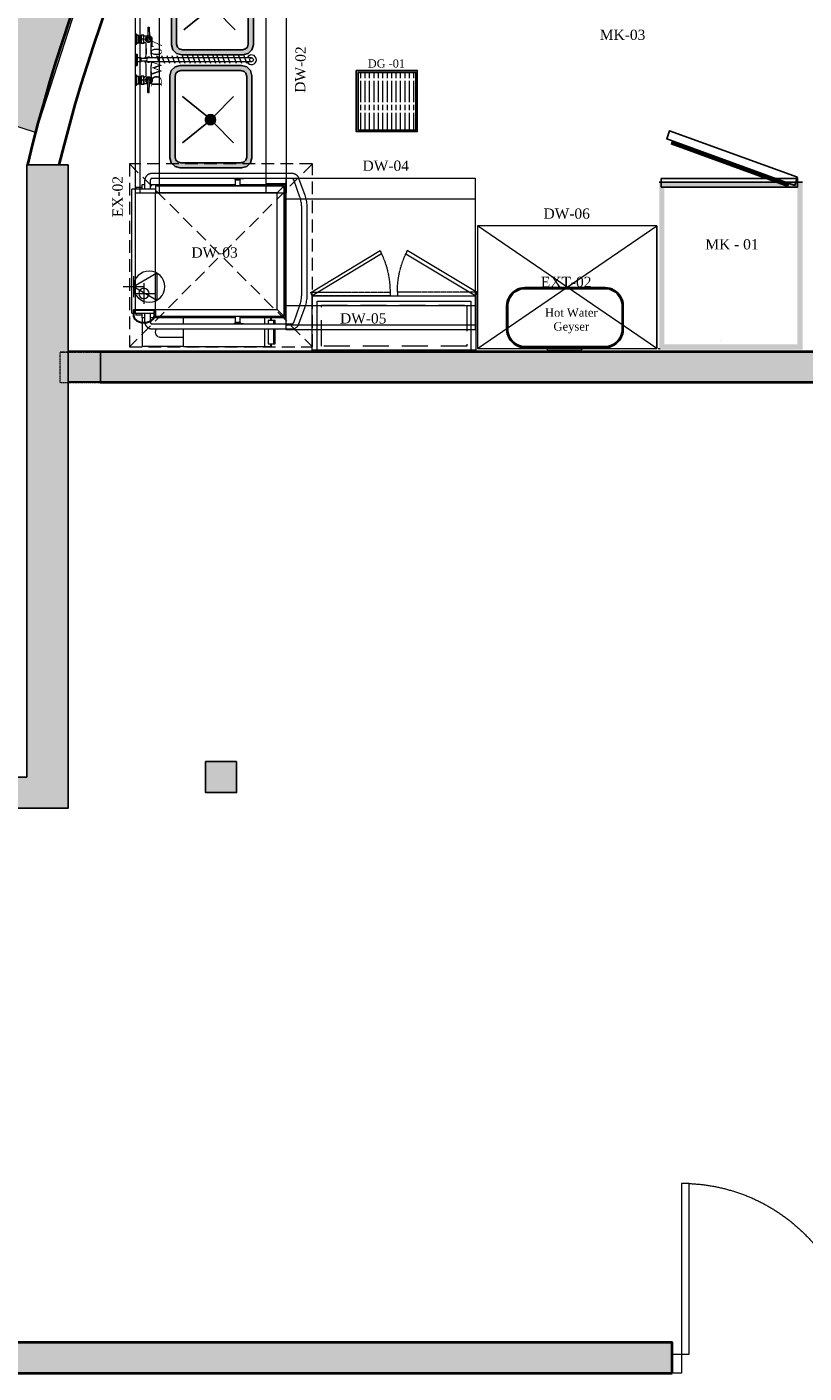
# Model space of a CAD drawing. Header units: millimetres. Extents: x 31882 to 271790, y -35693 to 24917.
# Tile 139 of 256: x 71210 to 75029, y 9179 to 15788. Entities that reach past the tile are written whole.
import ezdxf

# ---------------------------------------------------------------- set-up
doc = ezdxf.new("R2010")
doc.units = ezdxf.units.MM
doc.header["$MEASUREMENT"] = 0
for name, pattern in [('( Dashed )', [0.75, 0.5, -0.25]), ('DASHED', [19.05, 12.7, -6.35]), ('HIDDEN', [0.375, 0.25, -0.125])]:
    doc.linetypes.add(name, pattern=pattern)
for name, color, linetype, lineweight in [('00 Structural', 2, 'Continuous', 25), ('A - TEXT', 7, 'Continuous', 13), ('A-DOOR', 1, 'Continuous', 13), ('A-WALL', 7, 'Continuous', 30), ('CKD Dimensions', 3, 'Continuous', 0), ('CKD Equipments', 252, 'Continuous', 0), ('EQUIPMENT', 130, 'Continuous', 13), ('existing l2 - xref$0$A-GENM', 251, 'Continuous', 5), ('Furniture', 14, 'Continuous', 9), ('L1', 171, 'Continuous', 13), ('L10', 7, 'Continuous', 0), ('L8', 1, '( Dashed )', 15), ('WALL', 7, 'Continuous', 40)]:
    doc.layers.add(name, color=color, linetype=linetype, lineweight=lineweight)
for name, color, linetype in [('Drain Grating', 4, 'Continuous'), ('Edges', 7, 'Continuous'), ('EQUI.', 4, 'Continuous'), ('FAINTEQUIP', 253, 'Continuous'), ('kitchen equip1', 8, 'Continuous'), ('xKAM-B3-01-Kitchen$0$A-FURN', 8, 'Continuous')]:
    doc.layers.add(name, color=color, linetype=linetype)
doc.styles.add('CKD_Dimension Text', font='BOOKOS.TTF', dxfattribs={"height": 50})
doc.styles.add('SIMPLEX', font='SIMPLEX.shx', dxfattribs={"width": 0.7})

# ---------------------------------------------------------------- blocks, each defined once
blk = doc.blocks.new('steel cols')
at = {"layer": '00 Structural', "ltscale": 0.25}
h = blk.add_hatch(color=10, dxfattribs=at)
h.dxf.hatch_style = 1
h.paths.add_polyline_path([(1723381.98, -77443.61), (1723381.98, -77449.61), (1723387.98, -77449.61), (1723387.98, -77443.61)])
blk.add_lwpolyline([(1723381.98, -77443.61), (1723387.98, -77443.61), (1723387.98, -77449.61), (1723381.98, -77449.61)], close=True, dxfattribs=at)
blk = doc.blocks.new('Regular-door')
at = {"layer": 'A-DOOR'}
for p, q in [((-0.04, 0.8993), (0, 0.8993)), ((-0.04, 0), (-0.04, 0.8993)), ((0, 0.8993), (0, -0.1)), ((-0.92, 0), (-0.97, 0)), ((-0.97, 0), (-0.97, -0.1)), ((-0.92, -0.1), (-0.92, 0)), ((0.05, 0), (-0.04, 0)), ((0.05, -0.1), (0.05, 0)), ((-0.97, -0.1), (-0.92, -0.1)), ((0, -0.1), (0.05, -0.1))]:
    blk.add_line(p, q, dxfattribs=at)
at = {"layer": 'A-DOOR', "linetype": 'HIDDEN', "ltscale": 5}
blk.add_arc((-0.0029, -0.0173), 0.9173, 92.31795, 178.92205, dxfattribs=at)
blk = doc.blocks.new('G$CF1B070CD')
at = {"layer": 'CKD Equipments', "ltscale": 0.25}
for p, q in [((3.28, 33.68), (3.1, 33.68)), ((3.1, 33.62), (3.1, 33.68)), ((26.72, 33.68), (3.28, 33.68)), ((21.82, 35.34), (21.82, 31.34)), ((26.9, 33.68), (26.72, 33.68)), ((26.9, 33.68), (26.9, 33.62)), ((0.93, 31.06), (0.88, 31.04)), ((0.99, 31.08), (0.93, 31.06)), ((1.04, 31.1), (0.99, 31.08)), ((1.1, 31.12), (1.04, 31.1)), ((1.16, 31.13), (1.1, 31.12)), ((1.21, 31.14), (1.16, 31.13)), ((1.27, 31.15), (1.21, 31.14)), ((1.33, 31.16), (1.27, 31.15)), ((1.38, 31.16), (1.33, 31.16)), ((1.44, 31.17), (1.38, 31.16)), ((1.5, 31.17), (1.44, 31.17)), ((3.1, 31.17), (1.5, 31.17)), ((3.1, 31.68), (2.16, 31.68)), ((2.16, 31.68), (2.16, 31.17)), ((2.71, 32.93), (3.1, 32.93)), ((2.71, 32.93), (2.71, 31.68)), ((3.1, 33.1), (3.1, 33.62)), ((3.1, 33.03), (3.1, 33.1)), ((3.1, 33.03), (3.28, 33.03)), ((3.1, 29.15), (3.1, 33.03)), ((3.28, 33.03), (26.72, 33.03)), ((21.82, 33.34), (19.18, 28.9)), ((19.82, 33.34), (23.82, 33.34)), ((21.14, 31.35), (25.14, 31.35)), ((21.82, 33.34), (24.45, 28.9)), ((23.14, 33.35), (23.14, 29.35)), ((26.72, 33.03), (26.9, 33.03)), ((26.9, 33.62), (26.9, 33.1)), ((26.9, 33.1), (26.9, 33.03)), ((26.9, 33.03), (26.9, 29.15)), ((26.9, 32.93), (27.29, 32.93)), ((27.84, 31.68), (26.9, 31.68)), ((28.5, 31.17), (26.9, 31.17)), ((27.29, 31.68), (27.29, 32.93)), ((27.84, 31.17), (27.84, 31.68)), ((27.84, 31.68), (33.29, 31.68)), ((28.52, 31.17), (28.5, 31.17)), ((28.57, 31.17), (28.52, 31.17)), ((28.63, 31.16), (28.57, 31.17)), ((28.69, 31.16), (28.63, 31.16)), ((28.75, 31.15), (28.69, 31.16)), ((28.8, 31.14), (28.75, 31.15)), ((28.86, 31.13), (28.8, 31.14)), ((28.92, 31.11), (28.86, 31.13)), ((28.97, 31.1), (28.92, 31.11)), ((29.03, 31.08), (28.97, 31.1)), ((29.08, 31.06), (29.03, 31.08)), ((29.13, 31.04), (29.08, 31.06)), ((33.29, 31.68), (33.32, 31.68)), ((33.32, 23.72), (33.32, 31.68)), ((0.01, 29.9), (0, 29.85)), ((0, 29.85), (0, 29.79)), ((0, 29.79), (0, 29.77)), ((0, 29.77), (0, 2.89)), ((0.02, 30.02), (0.01, 29.96)), ((0.01, 29.96), (0.01, 29.9)), ((0.04, 30.08), (0.02, 30.02)), ((0.05, 30.13), (0.04, 30.08)), ((0.07, 30.19), (0.05, 30.13)), ((0.09, 30.24), (0.07, 30.19)), ((0.11, 30.3), (0.09, 30.24)), ((0.13, 30.35), (0.11, 30.3)), ((0.16, 30.4), (0.13, 30.35)), ((0.19, 30.45), (0.16, 30.4)), ((0.22, 30.5), (0.19, 30.45)), ((0.25, 30.55), (0.22, 30.5)), ((0.29, 30.59), (0.25, 30.55)), ((0.32, 30.64), (0.29, 30.59)), ((0.36, 30.68), (0.32, 30.64)), ((0.4, 30.72), (0.36, 30.68)), ((0.44, 30.76), (0.4, 30.72)), ((0.49, 30.8), (0.44, 30.76)), ((0.53, 30.84), (0.49, 30.8)), ((0.58, 30.87), (0.53, 30.84)), ((0.63, 30.91), (0.58, 30.87)), ((0.67, 30.94), (0.63, 30.91)), ((0.72, 30.97), (0.67, 30.94)), ((0.78, 30.99), (0.72, 30.97)), ((0.83, 31.02), (0.78, 30.99)), ((0.88, 31.04), (0.83, 31.02)), ((1, 29.83), (1.01, 29.84)), ((1, 29.81), (1, 29.83)), ((1, 29.8), (1, 29.81)), ((1, 29.79), (1, 29.8)), ((1, 29.77), (1, 29.79)), ((1, 2.89), (1, 29.77)), ((1.01, 29.87), (1.02, 29.88)), ((1.01, 29.85), (1.01, 29.87)), ((1.01, 29.84), (1.01, 29.85)), ((1.02, 29.89), (1.03, 29.91)), ((1.02, 29.88), (1.02, 29.89)), ((1.03, 29.91), (1.04, 29.92)), ((1.04, 29.92), (1.05, 29.93)), ((1.05, 29.95), (1.06, 29.96)), ((1.05, 29.93), (1.05, 29.95)), ((1.06, 29.96), (1.07, 29.97)), ((1.07, 29.97), (1.08, 29.99)), ((1.08, 29.99), (1.09, 30)), ((1.09, 30), (1.11, 30.01)), ((1.11, 30.01), (1.12, 30.02)), ((1.12, 30.02), (1.13, 30.04)), ((1.13, 30.04), (1.15, 30.05)), ((1.15, 30.05), (1.16, 30.06)), ((1.16, 30.06), (1.18, 30.07)), ((1.18, 30.07), (1.19, 30.08)), ((1.19, 30.08), (1.21, 30.09)), ((1.21, 30.09), (1.23, 30.1)), ((1.23, 30.1), (1.24, 30.11)), ((1.24, 30.11), (1.26, 30.12)), ((1.26, 30.12), (1.28, 30.13)), ((1.28, 30.13), (1.3, 30.13)), ((1.3, 30.13), (1.32, 30.14)), ((1.32, 30.14), (1.34, 30.15)), ((1.34, 30.15), (1.36, 30.15)), ((1.36, 30.15), (1.38, 30.16)), ((1.38, 30.16), (1.41, 30.16)), ((1.41, 30.16), (1.43, 30.16)), ((1.43, 30.16), (1.45, 30.16)), ((1.45, 30.16), (1.47, 30.17)), ((1.47, 30.17), (1.49, 30.17)), ((1.49, 30.17), (1.5, 30.17)), ((1.5, 30.17), (3.1, 30.17)), ((2.16, 30.17), (2.16, 13.83)), ((2.41, 29.12), (2.41, 4.36)), ((2.41, 29.12), (3.76, 29.12)), ((2.41, 4.36), (2.41, 29.12)), ((3.1, 29.12), (3.1, 29.15)), ((3.76, 5.71), (3.76, 29.12)), ((26.24, 29.12), (3.76, 29.12)), ((19.18, 28.9), (24.45, 28.9)), ((26.24, 29.12), (27.59, 29.12)), ((26.24, 29.12), (26.24, 5.71)), ((26.9, 30.17), (28.5, 30.17)), ((26.9, 29.15), (26.9, 29.12)), ((27.59, 4.36), (27.59, 29.12)), ((27.59, 4.36), (27.59, 29.12)), ((27.84, 13.83), (27.84, 30.17)), ((28.5, 30.17), (28.52, 30.17)), ((28.52, 30.17), (28.54, 30.17)), ((28.54, 30.17), (28.57, 30.16)), ((28.57, 30.16), (28.59, 30.16)), ((28.59, 30.16), (28.61, 30.16)), ((28.61, 30.16), (28.63, 30.15)), ((28.63, 30.15), (28.65, 30.15)), ((28.65, 30.15), (28.67, 30.14)), ((28.67, 30.14), (28.69, 30.14)), ((28.69, 30.14), (28.71, 30.13)), ((28.71, 30.13), (28.73, 30.12)), ((28.73, 30.12), (28.75, 30.11)), ((28.75, 30.11), (28.77, 30.1)), ((28.77, 30.1), (28.79, 30.09)), ((28.79, 30.09), (28.8, 30.08)), ((28.8, 30.08), (28.82, 30.07)), ((28.82, 30.07), (28.84, 30.06)), ((28.84, 30.06), (28.85, 30.05)), ((28.85, 30.05), (28.87, 30.04)), ((28.87, 30.04), (28.88, 30.03)), ((28.88, 30.03), (28.89, 30.02)), ((28.89, 30.02), (28.9, 30)), ((28.9, 30), (28.91, 29.99)), ((28.91, 29.99), (28.93, 29.98)), ((28.93, 29.98), (28.94, 29.96)), ((28.94, 29.96), (28.94, 29.95)), ((28.94, 29.95), (28.95, 29.94)), ((28.95, 29.94), (28.96, 29.92)), ((28.96, 29.92), (28.97, 29.91)), ((28.97, 29.91), (28.97, 29.9)), ((28.97, 29.9), (28.98, 29.88)), ((28.98, 29.88), (28.98, 29.87)), ((28.98, 29.87), (28.99, 29.86)), ((28.99, 29.86), (28.99, 29.84)), ((28.99, 29.84), (28.99, 29.83)), ((28.99, 29.83), (29, 29.82)), ((29, 29.82), (29, 29.8)), ((29, 29.8), (29, 29.79)), ((29, 29.79), (29, 29.78)), ((29, 29.78), (29, 29.77)), ((29, 29.77), (29, 2.89)), ((29.19, 31.01), (29.13, 31.04)), ((29.24, 30.99), (29.19, 31.01)), ((29.29, 30.96), (29.24, 30.99)), ((29.34, 30.93), (29.29, 30.96)), ((29.39, 30.9), (29.34, 30.93)), ((29.43, 30.86), (29.39, 30.9)), ((29.48, 30.83), (29.43, 30.86)), ((29.52, 30.79), (29.48, 30.83)), ((29.57, 30.75), (29.52, 30.79)), ((29.61, 30.71), (29.57, 30.75)), ((29.65, 30.67), (29.61, 30.71)), ((29.69, 30.63), (29.65, 30.67)), ((29.72, 30.58), (29.69, 30.63)), ((29.76, 30.53), (29.72, 30.58)), ((29.79, 30.49), (29.76, 30.53)), ((29.82, 30.44), (29.79, 30.49)), ((29.85, 30.39), (29.82, 30.44)), ((29.87, 30.33), (29.85, 30.39)), ((29.9, 30.28), (29.87, 30.33)), ((29.92, 30.23), (29.9, 30.28)), ((29.94, 30.17), (29.92, 30.23)), ((29.95, 30.12), (29.94, 30.17)), ((29.97, 30.06), (29.95, 30.12)), ((29.98, 30), (29.97, 30.06)), ((29.99, 29.95), (29.98, 30)), ((29.99, 29.89), (29.99, 29.95)), ((30, 29.83), (29.99, 29.89)), ((30, 29.77), (30, 29.83)), ((30, 2.89), (30, 29.77)), ((31.58, 28.22), (31.58, 28.22)), ((31.58, 28.11), (31.58, 28.12)), ((31.58, 28.12), (31.58, 28.12)), ((31.58, 28.12), (31.58, 28.12)), ((31.58, 28.1), (31.58, 28.11)), ((31.58, 28.11), (31.58, 28.11)), ((31.58, 28.08), (31.58, 28.1)), ((31.58, 28.07), (31.58, 28.08)), ((31.58, 28.05), (31.58, 28.07)), ((31.58, 28.03), (31.58, 28.05)), ((31.58, 28.01), (31.58, 28.03)), ((31.58, 27.98), (31.58, 28.01)), ((31.58, 27.96), (31.58, 27.98)), ((31.58, 27.93), (31.58, 27.96)), ((31.58, 27.9), (31.58, 27.93)), ((31.58, 27.86), (31.58, 27.9)), ((31.58, 27.82), (31.58, 27.86)), ((31.58, 27.79), (31.58, 27.82)), ((31.58, 27.75), (31.58, 27.79)), ((31.58, 27.7), (31.58, 27.75)), ((31.58, 27.66), (31.58, 27.7)), ((31.58, 27.61), (31.58, 27.66)), ((31.58, 27.56), (31.58, 27.61)), ((31.58, 27.51), (31.58, 27.56)), ((31.58, 27.46), (31.58, 27.51)), ((31.58, 27.41), (31.58, 27.46)), ((31.58, 27.35), (31.58, 27.41)), ((31.58, 27.3), (31.58, 27.35)), ((31.58, 27.24), (31.58, 27.3)), ((31.58, 27.18), (31.58, 27.24)), ((31.58, 27.12), (31.58, 27.18)), ((31.58, 27.06), (31.58, 27.12)), ((31.58, 27), (31.58, 27.06)), ((31.58, 26.94), (31.58, 27)), ((31.58, 26.87), (31.58, 26.94)), ((31.58, 26.81), (31.58, 26.87)), ((31.58, 26.74), (31.58, 26.81)), ((31.58, 26.68), (31.58, 26.74)), ((31.58, 26.61), (31.58, 26.68)), ((31.58, 26.55), (31.58, 26.61)), ((31.58, 26.48), (31.58, 26.55)), ((31.58, 23.72), (31.58, 26.48)), ((29, 23.72), (27.84, 23.72)), ((33.32, 23.72), (30, 23.72)), ((33.32, 23.72), (33.32, 8.07)), ((1.06, 14.05), (1, 14.05)), ((1, 13.53), (1.06, 13.53)), ((1.06, 14.05), (1.06, 13.97)), ((1.06, 13.97), (1.06, 13.53)), ((1.28, 13.58), (1.06, 13.58)), ((1.06, 13.53), (1.06, 12.19)), ((1.06, 13.08), (1.28, 13.08)), ((1.15, 13.83), (1.28, 13.83)), ((1.15, 13.83), (1.15, 13.58)), ((1.15, 13.08), (1.15, 12.83)), ((1.28, 13.83), (1.3, 13.83)), ((1.28, 13.58), (1.28, 13.83)), ((1.28, 13.58), (1.28, 13.08)), ((1.28, 12.83), (1.28, 13.08)), ((1.3, 13.83), (2.39, 13.83)), ((2.39, 13.83), (2.41, 13.83)), ((27.59, 13.83), (27.61, 13.83)), ((27.61, 13.83), (28.7, 13.83)), ((28.7, 13.83), (28.72, 13.83)), ((28.85, 13.83), (28.72, 13.83)), ((28.72, 12.83), (28.72, 13.83)), ((28.85, 13.83), (28.83, 13.83)), ((28.85, 13.83), (28.85, 12.83)), ((28.94, 13.58), (28.85, 13.58)), ((28.85, 13.08), (28.94, 13.08)), ((29, 14.05), (28.94, 14.05)), ((28.94, 13.97), (28.94, 14.05)), ((28.94, 13.53), (28.94, 13.97)), ((28.94, 12.19), (28.94, 13.53)), ((28.94, 13.53), (29, 13.53)), ((1.06, 12.19), (1, 12.19)), ((1.28, 12.83), (1.15, 12.83)), ((1.3, 12.83), (1.28, 12.83)), ((2.39, 12.83), (1.3, 12.83)), ((2.16, 12.83), (2.16, 4.12)), ((2.41, 12.83), (2.39, 12.83)), ((27.61, 12.83), (27.59, 12.83)), ((28.7, 12.83), (27.61, 12.83)), ((27.84, 4.12), (27.84, 12.83)), ((28.72, 12.83), (28.7, 12.83)), ((28.72, 12.83), (28.85, 12.83)), ((29, 12.19), (28.94, 12.19)), ((29, 8.07), (27.84, 8.07)), ((33.32, 8.07), (30, 8.07)), ((33.32, 8.07), (33.32, 7.04)), ((3.76, 5.71), (2.41, 4.36)), ((26.24, 5.71), (3.76, 5.71)), ((26.24, 5.71), (27.59, 4.36)), ((28.32, 6.97), (27.84, 6.97)), ((27.84, 6.9), (28.32, 6.9)), ((28.32, 7.48), (29, 7.48)), ((28.32, 7.44), (28.32, 7.48)), ((28.32, 6.45), (28.32, 7.44)), ((28.32, 6.11), (28.32, 6.45)), ((28.32, 6.45), (29, 6.45)), ((29, 6.11), (28.32, 6.11)), ((30, 7.48), (32.82, 7.48)), ((30, 6.45), (32.82, 6.45)), ((32.82, 6.11), (30, 6.11)), ((32.82, 7.48), (32.82, 7.44)), ((32.82, 7.44), (32.82, 6.45)), ((33.32, 6.97), (32.82, 6.97)), ((32.82, 6.9), (33.36, 6.9)), ((32.82, 6.45), (32.82, 6.11)), ((33.36, 7.37), (33.32, 7.37)), ((33.32, 7.04), (33.32, 6.97)), ((33.39, 6.94), (33.39, 7.33)), ((0, 2.89), (0, 2.84)), ((0, 2.84), (0.01, 2.78)), ((0.01, 2.78), (0.01, 2.72)), ((0.01, 2.72), (0.02, 2.66)), ((0.02, 2.66), (0.03, 2.61)), ((0.03, 2.61), (0.05, 2.55)), ((1, 2.88), (1, 2.89)), ((1, 2.87), (1, 2.88)), ((1, 2.86), (1, 2.87)), ((1, 2.84), (1, 2.86)), ((1.01, 2.83), (1, 2.84)), ((1.01, 2.82), (1.01, 2.83)), ((1.01, 2.8), (1.01, 2.82)), ((1.02, 2.79), (1.01, 2.8)), ((1.02, 2.78), (1.02, 2.79)), ((1.03, 2.76), (1.02, 2.78)), ((1.04, 2.75), (1.03, 2.76)), ((1.04, 2.74), (1.04, 2.75)), ((1.05, 2.72), (1.04, 2.74)), ((1.06, 2.71), (1.05, 2.72)), ((1.07, 2.7), (1.06, 2.71)), ((1.08, 2.68), (1.07, 2.7)), ((1.09, 2.67), (1.08, 2.68)), ((1.1, 2.66), (1.09, 2.67)), ((1.11, 2.65), (1.1, 2.66)), ((1.13, 2.63), (1.11, 2.65)), ((1.14, 2.62), (1.13, 2.63)), ((1.16, 2.61), (1.14, 2.62)), ((1.17, 2.6), (1.16, 2.61)), ((1.19, 2.59), (1.17, 2.6)), ((1.2, 2.58), (1.19, 2.59)), ((2.16, 4.12), (27.84, 4.12)), ((2.41, 4.36), (27.59, 4.36)), ((27.59, 4.36), (2.41, 4.36)), ((28.82, 2.6), (28.81, 2.59)), ((28.84, 2.61), (28.82, 2.6)), ((28.85, 2.62), (28.84, 2.61)), ((28.87, 2.63), (28.85, 2.62)), ((28.88, 2.64), (28.87, 2.63)), ((28.89, 2.65), (28.88, 2.64)), ((28.91, 2.67), (28.89, 2.65)), ((28.92, 2.68), (28.91, 2.67)), ((28.93, 2.69), (28.92, 2.68)), ((28.94, 2.71), (28.93, 2.69)), ((28.95, 2.72), (28.94, 2.71)), ((28.96, 2.75), (28.95, 2.73)), ((28.95, 2.73), (28.95, 2.72)), ((28.97, 2.76), (28.96, 2.75)), ((28.98, 2.77), (28.97, 2.76)), ((28.99, 2.8), (28.98, 2.79)), ((28.98, 2.79), (28.98, 2.77)), ((29, 2.84), (28.99, 2.83)), ((28.99, 2.83), (28.99, 2.81)), ((28.99, 2.81), (28.99, 2.8)), ((29, 2.89), (29, 2.88)), ((29, 2.88), (29, 2.87)), ((29, 2.87), (29, 2.85)), ((29, 2.85), (29, 2.84)), ((29.96, 2.56), (29.97, 2.62)), ((29.97, 2.62), (29.98, 2.68)), ((29.98, 2.68), (29.99, 2.73)), ((29.99, 2.73), (30, 2.79)), ((30, 2.85), (30, 2.89)), ((30, 2.79), (30, 2.85)), ((0.05, 2.55), (0.06, 2.49)), ((0.06, 2.49), (0.08, 2.44)), ((0.08, 2.44), (0.1, 2.39)), ((0.1, 2.39), (0.13, 2.33)), ((0.13, 2.33), (0.15, 2.28)), ((0.15, 2.28), (0.18, 2.23)), ((0.18, 2.23), (0.21, 2.18)), ((0.21, 2.18), (0.24, 2.13)), ((0.24, 2.13), (0.28, 2.09)), ((0.28, 2.09), (0.31, 2.04)), ((0.31, 2.04), (0.35, 2)), ((0.35, 2), (0.39, 1.95)), ((0.39, 1.95), (0.43, 1.91)), ((0.43, 1.91), (0.48, 1.88)), ((0.48, 1.88), (0.52, 1.84)), ((0.52, 1.84), (0.57, 1.8)), ((0.57, 1.8), (0.61, 1.77)), ((0.61, 1.77), (0.66, 1.74)), ((0.66, 1.74), (0.71, 1.71)), ((0.71, 1.71), (0.76, 1.68)), ((0.76, 1.68), (0.81, 1.65)), ((0.81, 1.65), (0.87, 1.63)), ((0.87, 1.63), (0.92, 1.61)), ((0.92, 1.61), (0.96, 1.59)), ((0.96, 1.59), (4.26, 0.41)), ((1.22, 2.57), (1.2, 2.58)), ((1.24, 2.56), (1.22, 2.57)), ((1.26, 2.55), (1.24, 2.56)), ((1.28, 2.54), (1.26, 2.55)), ((1.3, 2.53), (1.28, 2.54)), ((4.6, 1.35), (1.3, 2.53)), ((4.26, 0.41), (4.5, 0.33)), ((4.5, 0.33), (4.75, 0.26)), ((4.7, 1.32), (4.6, 1.35)), ((4.91, 1.25), (4.7, 1.32)), ((4.75, 0.26), (4.99, 0.19)), ((5.12, 1.19), (4.91, 1.25)), ((4.99, 0.19), (5.24, 0.14)), ((5.34, 1.14), (5.12, 1.19)), ((5.24, 0.14), (5.5, 0.09)), ((5.55, 1.1), (5.34, 1.14)), ((5.5, 0.09), (5.75, 0.06)), ((5.77, 1.06), (5.55, 1.1)), ((5.75, 0.06), (6.01, 0.03)), ((5.99, 1.04), (5.77, 1.06)), ((6.21, 1.02), (5.99, 1.04)), ((6.01, 0.03), (6.27, 0.01)), ((6.43, 1), (6.21, 1.02)), ((6.27, 0.01), (6.52, 0)), ((6.66, 1), (6.43, 1)), ((6.52, 0), (6.66, 0)), ((23.34, 1), (6.66, 1)), ((6.66, 0), (23.34, 0)), ((23.46, 1), (23.34, 1)), ((23.34, 0), (23.6, 0)), ((23.68, 1.01), (23.46, 1)), ((23.6, 0), (23.86, 0.02)), ((23.9, 1.02), (23.68, 1.01)), ((23.86, 0.02), (24.12, 0.04)), ((24.12, 1.05), (23.9, 1.02)), ((24.34, 1.08), (24.12, 1.05)), ((24.12, 0.04), (24.37, 0.07)), ((24.56, 1.12), (24.34, 1.08)), ((24.37, 0.07), (24.63, 0.12)), ((24.77, 1.17), (24.56, 1.12)), ((24.63, 0.12), (24.88, 0.17)), ((24.99, 1.22), (24.77, 1.17)), ((24.88, 0.17), (25.13, 0.22)), ((25.2, 1.28), (24.99, 1.22)), ((25.13, 0.22), (25.37, 0.29)), ((25.4, 1.35), (25.2, 1.28)), ((25.37, 0.29), (25.62, 0.37)), ((28.7, 2.53), (25.4, 1.35)), ((25.62, 0.37), (25.74, 0.41)), ((25.74, 0.41), (29.04, 1.59)), ((28.72, 2.54), (28.7, 2.53)), ((28.74, 2.55), (28.72, 2.54)), ((28.76, 2.56), (28.74, 2.55)), ((28.77, 2.57), (28.76, 2.56)), ((28.79, 2.58), (28.77, 2.57)), ((28.81, 2.59), (28.79, 2.58)), ((29.04, 1.59), (29.09, 1.61)), ((29.09, 1.61), (29.15, 1.64)), ((29.15, 1.64), (29.2, 1.66)), ((29.2, 1.66), (29.25, 1.69)), ((29.25, 1.69), (29.3, 1.72)), ((29.3, 1.72), (29.35, 1.75)), ((29.35, 1.75), (29.4, 1.78)), ((29.4, 1.78), (29.45, 1.81)), ((29.45, 1.81), (29.49, 1.85)), ((29.49, 1.85), (29.54, 1.88)), ((29.54, 1.88), (29.58, 1.92)), ((29.58, 1.92), (29.62, 1.96)), ((29.62, 1.96), (29.66, 2.01)), ((29.66, 2.01), (29.7, 2.05)), ((29.7, 2.05), (29.73, 2.1)), ((29.73, 2.1), (29.76, 2.14)), ((29.76, 2.14), (29.8, 2.19)), ((29.8, 2.19), (29.83, 2.24)), ((29.83, 2.24), (29.85, 2.29)), ((29.85, 2.29), (29.88, 2.35)), ((29.88, 2.35), (29.9, 2.4)), ((29.9, 2.4), (29.92, 2.45)), ((29.92, 2.45), (29.94, 2.51)), ((29.94, 2.51), (29.96, 2.56))]:
    blk.add_line(p, q, dxfattribs=at)
for centre, radius in [((21.82, 30.34), 3), ((23.14, 31.35), 1)]:
    blk.add_circle(centre, radius, dxfattribs=at)
for centre, radius, start, end in [((30.58, 28.12), 1, 125.555, 125.7406), ((30.58, 28.12), 1, 90, 120), ((30.58, 28.12), 1, 112.6662, 115.0217), ((30.58, 28.12), 1, 105.2565, 110.0264), ((30.58, 28.12), 1, 100.0115, 105.021), ((30.58, 28.12), 1, 95.0028, 97.3338), ((30.58, 28.12), 1, 75, 90), ((30.58, 28.12), 1, 82.8991, 84.9972), ((30.58, 28.12), 1, 74.979, 79.9885), ((30.58, 28.12), 1, 69.9736, 74.5106), ((30.58, 28.12), 1, 65, 70), ((30.58, 28.12), 1, 64.9783, 67.3338), ((30.58, 28.12), 1, 50, 60), ((30.58, 28.12), 1, 52.6662, 54.9712), ((30.58, 28.12), 1, 45.0786, 49.6273), ((30.58, 28.12), 1, 30, 45), ((30.58, 28.12), 1, 40.057, 44.7339), ((30.58, 28.12), 1, 35.0288, 37.3338), ((30.58, 28.12), 1, 15, 25), ((30.58, 28.12), 1, 22.6662, 25.0217), ((30.58, 28.12), 1, 15.021, 20.0264), ((30.58, 28.12), 1, 10.0115, 14.678), ((30.58, 28.12), 1, 2.7983, 5), ((33.36, 7.33), 0.0312, 0, 90), ((33.36, 6.94), 0.0312, 270, 0)]:
    blk.add_arc(centre, radius, start, end, dxfattribs=at)
at = {"layer": 'CKD Equipments', "ltscale": 0.25, "style": 'SIMPLEX'}
blk.add_text('D', height=4, dxfattribs=at).set_placement((25.6, 29.35))
blk = doc.blocks.new('JET SPRAY')
for p, q in [((-5, -3.13), (-5, -3.06)), ((-3, -3.06), (-5, -3.06)), ((-4.91, -3.25), (-3.09, -3.25)), ((-4.8, -3.3), (-4.91, -3.25)), ((-4.81, -4.61), (-4.81, -4.11)), ((-4.81, -4.11), (-4, -4.11)), ((-3.19, -4.61), (-4.81, -4.61)), ((-4.76, -3.6), (-4.76, -3.35)), ((-4.76, -3.6), (-4.53, -3.75)), ((-4.76, -3.6), (-3.24, -3.6)), ((-4.64, -4.61), (-4.65, -5.18)), ((-3.47, -3.75), (-4.53, -3.75)), ((-4.53, -4.11), (-4.53, -3.75)), ((-4, -4.11), (-3.19, -4.11)), ((-4, -4.58), (-4, -4.14)), ((-3.24, -3.6), (-3.47, -3.75)), ((-3.47, -4.11), (-3.47, -3.75)), ((-3.35, -4.61), (-3.35, -4.83)), ((-3.24, -3.6), (-3.24, -3.35)), ((-3.2, -3.3), (-3.09, -3.25)), ((-3.19, -4.61), (-3.19, -4.11)), ((-3.1, -5.08), (-1.17, -5.08)), ((-3, -3.13), (-3, -3.06)), ((-2.21, -5.08), (-1.16, -5.08)), ((1.12, -3.06), (-1.13, -3.06)), ((-1.13, -3.06), (-1.13, -3.31)), ((0, -3.31), (-1.13, -3.31)), ((-0.38, -4.06), (-0.38, -3.31)), ((-0.38, -4.06), (0.37, -4.06)), ((-0.25, -5.25), (-0.25, -4.06)), ((1.12, -3.31), (0, -3.31)), ((0.25, -5.25), (0.25, -4.06)), ((0.37, -4.06), (0.37, -3.31)), ((1.12, -3.06), (1.12, -3.31)), ((2.2, -5.08), (1.13, -5.08)), ((1.17, -5.08), (3.09, -5.08)), ((3, -3.13), (3, -3.06)), ((3, -3.06), (5, -3.06)), ((4.91, -3.25), (3.09, -3.25)), ((3.2, -3.3), (3.09, -3.25)), ((3.18, -4.61), (3.18, -4.11)), ((3.99, -4.11), (3.18, -4.11)), ((3.18, -4.61), (4.8, -4.61)), ((3.24, -3.6), (3.24, -3.35)), ((3.24, -3.6), (3.47, -3.75)), ((3.24, -3.6), (4.76, -3.6)), ((3.34, -4.61), (3.34, -4.83)), ((3.47, -3.75), (4.53, -3.75)), ((3.47, -4.11), (3.47, -3.75)), ((4.8, -4.11), (3.99, -4.11)), ((3.99, -4.58), (3.99, -4.14)), ((4.76, -3.6), (4.53, -3.75)), ((4.53, -4.11), (4.53, -3.75)), ((4.64, -4.61), (4.64, -5.18)), ((4.76, -3.6), (4.76, -3.35)), ((4.8, -3.3), (4.91, -3.25)), ((4.8, -4.61), (4.8, -4.11)), ((5, -3.13), (5, -3.06)), ((-6.38, -5.41), (-4.41, -5.38)), ((-6.38, -5.41), (-6.38, -5.64)), ((-6.38, -5.64), (-4.41, -5.68)), ((-3.58, -5.41), (-3.37, -5.41)), ((-3.58, -5.64), (-3.37, -5.64)), ((-3.37, -5.64), (-3.37, -5.41)), ((-3.1, -6.01), (-1.17, -6.01)), ((-2.21, -6.01), (-1.16, -6.01)), ((-0.75, -7.7), (0.78, -7.15)), ((-0.38, -25.66), (-0.38, -5.53)), ((0.37, -25.66), (0.37, -5.53)), ((1.17, -6.01), (3.09, -6.01)), ((1.17, -6.01), (3.09, -6.01)), ((3.58, -5.41), (3.37, -5.41)), ((3.37, -5.64), (3.37, -5.41)), ((3.58, -5.64), (3.37, -5.64)), ((6.38, -5.41), (4.41, -5.38)), ((6.38, -5.64), (4.41, -5.68)), ((6.38, -5.41), (6.38, -5.64)), ((-0.75, -8.7), (0.78, -8.15)), ((-0.75, -9.7), (0.78, -9.15)), ((-0.75, -10.7), (0.78, -10.15)), ((-0.75, -11.7), (0.78, -11.15)), ((-0.75, -12.7), (0.78, -12.15)), ((-0.75, -13.7), (0.78, -13.15)), ((-0.75, -14.7), (0.78, -14.15)), ((-0.75, -15.7), (0.78, -15.15)), ((-0.73, -16.7), (0.79, -16.14)), ((-0.73, -17.7), (0.79, -17.14)), ((-0.73, -18.7), (0.79, -18.14)), ((-0.73, -19.51), (0.79, -18.96)), ((-0.73, -20.51), (0.79, -19.96)), ((-0.73, -21.51), (0.79, -20.96)), ((-0.75, -22.75), (0.78, -22.19)), ((-0.75, -23.75), (0.78, -23.19)), ((-0.75, -24.75), (0.78, -24.19))]:
    blk.add_line(p, q)
for points in [[(-3.42, -5.41), (-3.42, -5.2), (-4, -4.86), (-4.58, -5.2), (-4.58, -5.38)], [(3.42, -5.41), (3.42, -5.2), (4, -4.86), (4.58, -5.2), (4.58, -5.38)], [(-4.58, -5.68), (-4.58, -5.86), (-4, -6.19), (-3.42, -5.86), (-3.42, -5.64)], [(4.58, -5.68), (4.58, -5.86), (4, -6.19), (3.42, -5.86), (3.42, -5.64)]]:
    blk.add_lwpolyline(points)
for centre, radius in [((-4, -5.53), 0.438), ((4, -5.53), 0.437), ((-4, -5.53), 0.188), ((4, -5.53), 0.187), ((0, -25.66), 0.375)]:
    blk.add_circle(centre, radius)
for centre, radius, start, end in [((-4.88, -3.13), 0.118, 180, 255), ((-4.4, -6.73), 2.62, 81.1438, 98.8562), ((-4.4, -1.99), 2.62, 261.1438, 278.8562), ((-4.82, -3.35), 0.0612, 0, 67.4662), ((-4, -5.53), 0.725, 155.3946, 168.5324), ((-4.77, -5.18), 0.125, 335.3946, 359.5), ((-4, -5.53), 0.562, 11.797, 164.8511), ((-3.6, -6.73), 2.62, 81.1438, 98.8562), ((-3.6, -1.99), 2.62, 261.1438, 278.8562), ((-3.1, -4.83), 0.25, 180, 270), ((-3.18, -3.35), 0.0612, 112.5338, 180), ((-3.12, -3.13), 0.118, 285, 0), ((-1.17, -3.11), 1.97, 270, 285.6925), ((0, -5.53), 0.825, 107.4358, 140.3675), ((0, -7.28), 2.36, 105.6817, 105.6925), ((0, -5.53), 0.5, 120, 221.4096), ((0, -5.53), 0.375, 0, 180), ((0, -5.53), 0.825, 39.8353, 72.157), ((0, -5.53), 0.5, 318.5904, 60), ((0, -7.28), 2.36, 74.3075, 74.5211), ((1.17, -3.11), 1.97, 254.3075, 270), ((3.12, -3.13), 0.118, 180, 255), ((3.09, -4.83), 0.25, 270, 0), ((3.09, -4.83), 0.25, 270, 0), ((3.58, -6.73), 2.62, 81.1438, 98.8562), ((3.58, -1.99), 2.62, 261.1438, 278.8562), ((3.18, -3.35), 0.0612, 0, 67.4662), ((4, -5.53), 0.562, 15.1489, 168.203), ((4.39, -6.73), 2.62, 81.1438, 98.8562), ((4.39, -1.99), 2.62, 261.1438, 278.8562), ((4.77, -5.18), 0.125, 180.5, 204.6054), ((3.99, -5.53), 0.725, 11.4676, 24.6054), ((4.83, -3.35), 0.0612, 112.5338, 180), ((4.88, -3.13), 0.118, 285, 0), ((-4, -5.56), 0.725, 189.1221, 304.66), ((-4, -5.53), 0.562, 195.1489, 348.203), ((-3.16, -6.77), 0.75, 97.4316, 124.66), ((-3.06, -7.4), 1.38, 91.6448, 98.22), ((-1.16, -7.98), 1.97, 74.2945, 90), ((0.01, -5.56), 0.825, 219.6325, 242.5393), ((0, -5.56), 0.825, 297.253, 320.1602), ((1.17, -7.98), 1.97, 90, 105.9504), ((3.17, -6.75), 0.744, 55.5094, 96.2207), ((4, -5.53), 0.562, 191.797, 344.8511), ((4, -5.54), 0.725, 235.5636, 349.621), ((0, -25.66), 0.938, 113.5782, 66.4218)]:
    blk.add_arc(centre, radius, start, end)
blk = doc.blocks.new('G$CC0B92455')
at = {"layer": 'CKD Equipments', "ltscale": 1000, "xscale": 25, "yscale": 25, "zscale": 25, "rotation": 270}
blk.add_blockref('JET SPRAY', (665, 159.4), dxfattribs=at)
blk = doc.blocks.new('G$C728151F9')
at = {"layer": 'CKD Dimensions'}
h = blk.add_hatch(dxfattribs=at)
h.set_pattern_fill('HEX', color=253, scale=10, angle=270)
h.set_pattern_definition([(270, (-11160.0538, 72054.9291), (2.16506351, -4e-16), [1.25, -2.5]), (30, (-11160.0538, 72054.9291), (-1.082531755, 1.875), [1.25, -2.5]), (330, (-11160.0538, 72053.6791), (1.082531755, 1.875), [1.25, -2.5])])
edge = h.paths.add_edge_path()
edge.add_arc((201.7, 264.4), 25, 0, 360)
at = {"layer": 'CKD Equipments'}
h = blk.add_hatch(color=253, dxfattribs=at)
h.dxf.hatch_style = 1
h.paths.add_polyline_path([(350, 500), (50, 500), (25, 493.3), (6.7, 475), (0, 450), (0, 50), (6.7, 25), (25, 6.7), (50, 0), (350, 0), (375, 6.7), (393.3, 25), (400, 50), (400, 450), (393.3, 475), (375, 493.3)])
h.paths.add_polyline_path([(346.7, 475), (53.3, 475), (37.9, 470.9), (29.1, 462.1), (25, 446.7), (25, 53.3), (29.1, 37.9), (37.9, 29.1), (53.3, 25), (346.7, 25), (362.1, 29.1), (370.9, 37.9), (375, 53.3), (375, 446.7), (370.9, 462.1), (362.1, 470.9)], flags=16)
for points in [[(220.2, 281.3), (339, 377.4)], [(220.2, 281.3), (339, 377.4)], [(220.2, 281.3), (339, 377.4)], [(220.2, 247.6), (339, 151.4)], [(220.2, 247.6), (339, 151.4)], [(220.2, 247.6), (339, 151.4)]]:
    blk.add_lwpolyline(points, dxfattribs=at)
at = {"layer": 'EQUI.'}
for points in [[(89.4, 377.4), (183.2, 281.3)], [(89.4, 377.4), (183.2, 281.3)], [(89.4, 377.4), (183.2, 281.3)], [(89.4, 377.4), (183.2, 281.3)], [(220.2, 281.3), (339, 377.4)], [(89.4, 151.4), (183.2, 247.6)], [(89.4, 151.4), (183.2, 247.6)], [(89.4, 151.4), (183.2, 247.6)], [(89.4, 151.4), (183.2, 247.6)], [(220.2, 247.6), (339, 151.4)]]:
    blk.add_lwpolyline(points, dxfattribs=at)
blk.add_circle((201.7, 264.4), 25, dxfattribs=at)
blk.add_circle((201.7, 264.4), 25, dxfattribs=at)
blk.add_circle((201.7, 264.4), 25, dxfattribs=at)
blk.add_circle((201.7, 264.4), 25, dxfattribs=at)
at = {"layer": 'kitchen equip1'}
for points in [[(350, 500), (50, 500), (25, 493.3), (6.7, 475), (0, 450), (0, 50), (6.7, 25), (25, 6.7), (50, 0), (350, 0), (375, 6.7), (393.3, 25), (400, 50), (400, 450), (393.3, 475), (375, 493.3)], [(346.7, 475), (53.3, 475), (37.9, 470.9), (29.1, 462.1), (25, 446.7), (25, 53.3), (29.1, 37.9), (37.9, 29.1), (53.3, 25), (346.7, 25), (362.1, 29.1), (370.9, 37.9), (375, 53.3), (375, 446.7), (370.9, 462.1), (362.1, 470.9)]]:
    blk.add_lwpolyline(points, close=True, dxfattribs=at)
blk = doc.blocks.new('A$Cf56e14cc')
at = {"color": 252, "ltscale": 10}
for points in [[(-265, -800), (0, -800), (0, 0), (-265, 0)], [(-240, -775), (0, -775), (0, -25), (-240, -25)]]:
    blk.add_lwpolyline(points, close=True, dxfattribs=at)
at = {"color": 252, "linetype": 'DASHED', "ltscale": 10}
blk.add_lwpolyline([(-220, -755), (-20, -755), (-20, -45), (-220, -45)], close=True, dxfattribs=at)
at = {"layer": 'EQUIPMENT', "color": 1, "ltscale": 8}
for points in [[(-471.2, -338.6), (-265, 0), (-281.6, 7), (-487.8, -331.6)], [(-471.3, -457.9), (-265, -800), (-281.6, -807), (-487.9, -464.9)]]:
    blk.add_lwpolyline(points, close=True, dxfattribs=at)
at = {"layer": 'EQUIPMENT', "color": 252, "linetype": 'DASHED', "ltscale": 0.125}
for points in [[(-265, -380.5), (-265, 0), (-283, 0), (-283, -380.5)], [(-265, -416.1), (-265, -800), (-283, -800), (-283, -416.1)]]:
    blk.add_lwpolyline(points, close=True, dxfattribs=at)
for centre, start, end in [((-285, 54.5), 244.65253, 270), ((-285, -851.1), 90, 115.34747)]:
    blk.add_arc(centre, 435, start, end, dxfattribs=at)
blk = doc.blocks.new('boilerplan')
at = {"layer": 'Edges'}
for p, q in [((236.6, 323.6), (245.5, 331.4)), ((245.5, 331.4), (255.3, 337.9)), ((249, 326.8), (258.2, 332.9)), ((255.3, 337.9), (265.9, 343.2)), ((258.2, 332.9), (268.1, 337.8)), ((265.9, 343.2), (277.1, 347)), ((268.1, 337.8), (278.6, 341.4)), ((277.1, 347), (288.7, 349.3)), ((278.6, 341.4), (289.4, 343.5)), ((288.7, 349.3), (300.3, 350)), ((289.4, 343.5), (300.5, 344.2)), ((300.3, 350), (693.6, 350)), ((300.5, 344.2), (693.4, 344.2)), ((693.4, 344.2), (704.4, 343.5)), ((693.6, 350), (705.1, 349.3)), ((704.4, 343.5), (715.2, 341.4)), ((705.1, 349.3), (716.7, 347)), ((715.2, 341.4), (725.7, 337.8)), ((716.7, 347), (727.9, 343.2)), ((725.7, 337.8), (735.6, 332.9)), ((727.9, 343.2), (738.5, 337.9)), ((735.6, 332.9), (744.8, 326.8)), ((738.5, 337.9), (748.3, 331.4)), ((748.3, 331.4), (757.2, 323.6)), ((210.2, 259.9), (210.9, 271.5)), ((210.9, 271.5), (213.3, 283.1)), ((213.3, 283.1), (217, 294.3)), ((216, 259.8), (216.7, 270.8)), ((216.7, 270.8), (218.8, 281.6)), ((217, 294.3), (222.3, 304.9)), ((218.8, 281.6), (222.4, 292.1)), ((222.3, 304.9), (228.8, 314.7)), ((222.4, 292.1), (227.3, 302)), ((227.3, 302), (233.4, 311.2)), ((228.8, 314.7), (236.6, 323.6)), ((233.4, 311.2), (240.7, 319.5)), ((240.7, 319.5), (249, 326.8)), ((744.8, 326.8), (753.1, 319.5)), ((753.1, 319.5), (760.4, 311.2)), ((757.2, 323.6), (765, 314.7)), ((760.4, 311.2), (766.6, 302)), ((765, 314.7), (771.6, 304.9)), ((766.6, 302), (771.4, 292.1)), ((771.4, 292.1), (775, 281.6)), ((771.6, 304.9), (776.8, 294.3)), ((775, 281.6), (777.1, 270.8)), ((776.8, 294.3), (780.6, 283.1)), ((777.1, 270.8), (777.9, 259.8)), ((780.6, 283.1), (782.9, 271.5)), ((782.9, 271.5), (783.6, 259.9)), ((210.2, 145), (210.2, 259.9)), ((216, 145.2), (216, 259.8)), ((777.9, 259.8), (777.9, 145.2)), ((783.6, 259.9), (783.6, 145)), ((210.9, 133.4), (210.2, 145)), ((213.3, 121.9), (210.9, 133.4)), ((216.7, 134.2), (216, 145.2)), ((218.8, 123.4), (216.7, 134.2)), ((777.1, 134.2), (775, 123.4)), ((777.9, 145.2), (777.1, 134.2)), ((782.9, 133.4), (780.6, 121.9)), ((783.6, 145), (782.9, 133.4)), ((217, 110.7), (213.3, 121.9)), ((222.3, 100.1), (217, 110.7)), ((222.4, 112.9), (218.8, 123.4)), ((228.8, 90.3), (222.3, 100.1)), ((227.3, 103), (222.4, 112.9)), ((233.4, 93.8), (227.3, 103)), ((236.6, 81.4), (228.8, 90.3)), ((240.7, 85.5), (233.4, 93.8)), ((245.5, 73.6), (236.6, 81.4)), ((249, 78.2), (240.7, 85.5)), ((255.3, 67), (245.5, 73.6)), ((258.2, 72), (249, 78.2)), ((265.9, 61.8), (255.3, 67)), ((268.1, 67.2), (258.2, 72)), ((278.6, 63.6), (268.1, 67.2)), ((725.7, 67.2), (715.2, 63.6)), ((735.6, 72), (725.7, 67.2)), ((738.5, 67), (727.9, 61.8)), ((744.8, 78.2), (735.6, 72)), ((748.3, 73.6), (738.5, 67)), ((753.1, 85.5), (744.8, 78.2)), ((757.2, 81.4), (748.3, 73.6)), ((760.4, 93.8), (753.1, 85.5)), ((765, 90.3), (757.2, 81.4)), ((766.6, 103), (760.4, 93.8)), ((771.6, 100.1), (765, 90.3)), ((771.4, 112.9), (766.6, 103)), ((775, 123.4), (771.4, 112.9)), ((776.8, 110.7), (771.6, 100.1)), ((780.6, 121.9), (776.8, 110.7)), ((277.1, 58), (265.9, 61.8)), ((288.7, 55.7), (277.1, 58)), ((289.4, 61.4), (278.6, 63.6)), ((300.3, 55), (288.7, 55.7)), ((300.5, 60.7), (289.4, 61.4)), ((399.3, 55), (300.3, 55)), ((693.4, 60.7), (300.5, 60.7)), ((399.3, 55), (414.9, 41.1)), ((591.2, 55), (399.3, 55)), ((414.9, 41.1), (575.6, 41.1)), ((591.2, 55), (575.6, 41.1)), ((693.6, 55), (591.2, 55)), ((704.4, 61.4), (693.4, 60.7)), ((705.1, 55.7), (693.6, 55)), ((715.2, 63.6), (704.4, 61.4)), ((716.7, 58), (705.1, 55.7)), ((727.9, 61.8), (716.7, 58))]:
    blk.add_line(p, q, dxfattribs=at)
blk = doc.blocks.new('G$C6845078B')
blk.add_blockref('boilerplan', (-210.2, -41.1))

msp = doc.modelspace()

# ---------------------------------------------------------------- hatches: boundary and pattern name
at = {"ltscale": 0.25}
h = msp.add_hatch(color=206, dxfattribs=at)
h.dxf.hatch_style = 1
h.paths.add_polyline_path([(71209.6, 12104.9), (71209.4, 15111.3), (71412.6, 15111.3), (71412.8, 11952.5), (70650.9, 11952.5), (70650.9, 12104.9)])
h = msp.add_hatch(color=206, dxfattribs=at)
h.dxf.hatch_style = 1
h.paths.add_polyline_path([(71412.9, 14196.4), (71412.9, 14046.4), (78707, 14046.4), (78707, 14196.4)])
h = msp.add_hatch(color=206, dxfattribs=at)
h.dxf.hatch_style = 1
h.paths.add_polyline_path([(71571.4, 14191.3), (71571.4, 14040.4), (78906.2, 14040.7), (78906.2, 14191.5)])
h = msp.add_hatch(color=206, dxfattribs=at)
h.dxf.hatch_style = 1
h.paths.add_polyline_path([(69584.5, 9328.6), (69584.5, 9178.6), (74380.1, 9178.6), (74380.1, 9328.6)])
at = {"layer": 'CKD Equipments'}
h = msp.add_hatch(color=2, dxfattribs=at)
h.dxf.hatch_style = 1
h.paths.add_polyline_path([(72828.1, 15574.7), (72828.1, 15274.7), (73128.1, 15274.7), (73128.1, 15574.7)])
h.paths.add_polyline_path([(73120.8, 15565.2), (72837.8, 15565.2), (72837.8, 15282.2), (73120.8, 15282.2)], flags=16)
at = {"layer": 'Drain Grating', "linetype": 'Continuous', "lineweight": 5}
h = msp.add_hatch(dxfattribs=at)
h.set_pattern_fill('ACAD_ISO08W100', color=256, scale=4.354286, angle=90, style=0)
h.set_pattern_definition([(90, (808.725, -734022.772), (-21.7714286, 8e-15), [104.5028571, -13.0628571, 26.1257143, -13.0628571])])
h.paths.add_polyline_path([(73120.8, 15565.2), (73120.8, 15282.2), (72837.8, 15282.2), (72837.8, 15565.2)])
at = {"layer": 'FAINTEQUIP'}
h = msp.add_hatch(dxfattribs=at)
h.set_pattern_fill('INSUL', color=4, scale=1.005552, angle=180)
h.set_pattern_definition([(360, (-12471166.401, 885559.64), (2e-14, 9.577884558), []), (360, (-12471166.401, 885562.833), (2e-14, 9.577884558), [3.192628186, -3.192628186]), (360, (-12471166.401, 885566.025), (2e-14, 9.577884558), [3.192628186, -3.192628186])])
h.paths.add_polyline_path([(75021.5, 15026.9), (75021.5, 14204.4), (74317.6, 14204.4), (74317.6, 15026.9)])
h.paths.add_polyline_path([(74996.4, 15001.8), (74996.4, 14229.5), (74342.8, 14229.5), (74342.8, 15001.8)], flags=16)
at = {"layer": 'Furniture', "ltscale": 0.25}
h = msp.add_hatch(color=255, dxfattribs=at)
h.dxf.hatch_style = 1
h.paths.add_polyline_path([(71629.8, 16440.3), (71252.1, 15270.4), (70817, 15410.9), (71194.8, 16580.8)])

# ---------------------------------------------------------------- linework, layer by layer
at = {"layer": '00 Structural', "ltscale": 0.25}
msp.add_line((71210.1, 15111.3), (71411.9, 15111.3), dxfattribs=at)
for points in [[(71209.6, 12104.9), (71209.4, 15111.3), (71412.6, 15111.3), (71412.8, 11952.5), (70650.9, 11952.5), (70650.9, 12104.9)], [(71412.9, 14196.4), (78707, 14196.4), (78707, 14046.4), (71412.9, 14046.4)], [(71571.4, 14191.3), (78906.2, 14191.5), (78906.2, 14040.7), (71571.4, 14040.4)]]:
    msp.add_lwpolyline(points, close=True, dxfattribs=at)
msp.add_lwpolyline([(69584.5, 9178.6), (69584.5, 11952.5), (69432.1, 11952.7), (69432.1, 9178.6), (74380.1, 9178.6)], dxfattribs=at)
at = {"layer": 'A-WALL', "linetype": 'Continuous'}
msp.add_line((74617, 14248.4), (74617, 14248.4), dxfattribs=at)
at = {"layer": 'CKD Equipments'}
for p, q in [((72385.1, 14974.5), (72385.1, 16187.3)), ((72483.3, 15017.6), (72382.8, 15017.6)), ((72483.1, 14944.5), (73412.9, 14944.5))]:
    msp.add_line(p, q, dxfattribs=at)
for points in [[(72485.6, 16187.3), (71741.5, 16187.2), (71741.6, 14974.5), (72485.7, 14974.5), (72485.6, 16187.3)], [(71741.6, 14974.5), (71766.7, 14974.5), (71766.6, 16187.2)], [(71766.7, 14974.5), (71861.2, 14974.5), (71861.2, 16187.2)], [(73412.9, 15045.1), (73412.9, 14300.9), (72483.1, 14300.9), (72483.1, 15045.1), (73412.9, 15045.1)], [(73423.4, 14208.8), (74305.7, 14208.8), (74305.7, 14812.1), (73423.4, 14812.1), (73423.4, 14208.8), (74305.7, 14812.1), (74305.7, 14208.8), (73423.4, 14812.1)], [(72483.1, 14326.1), (72483.1, 14420.6), (73412.9, 14420.6)], [(72483.1, 14300.9), (72483.1, 14326.1), (73412.9, 14326.1)]]:
    msp.add_lwpolyline(points, dxfattribs=at)
at = {"layer": 'existing l2 - xref$0$A-GENM', "lineweight": 9}
for p, q in [((74316, 14207.2), (74312, 14207.2)), ((74316, 14206.4), (74316, 14207.2)), ((74316.8, 14206.4), (74316, 14206.4)), ((74318.1, 14207.2), (74316.8, 14207.2)), ((74316.8, 14207.2), (74316.8, 14206.4)), ((74318.1, 14209.2), (74318.1, 14207.2)), ((74319.1, 14209.2), (74319.1, 14207.2)), ((74319.1, 14207.2), (74319.1, 14206.4))]:
    msp.add_line(p, q, dxfattribs=at)
at = {"layer": 'FAINTEQUIP'}
for p, q in [((74317.6, 15026.9), (75021.5, 15026.9)), ((74342.8, 15001.8), (74996.4, 15001.8))]:
    msp.add_line(p, q, dxfattribs=at)
for points in [[(74997.3, 15050.4), (74368.3, 15278.7), (74353.8, 15238.8), (74982.8, 15010.5)], [(74996.4, 15044.2), (74327.3, 15044.2), (74327.3, 15001.8), (74996.4, 15001.8)]]:
    msp.add_lwpolyline(points, close=True, dxfattribs=at)
for points in [[(74950.8, 15005.2), (74375.1, 15214.2)], [(74951.5, 15007.4), (74375.8, 15216.4)], [(74376.6, 15220.8), (74953.8, 15011.2)], [(74954.5, 15013.3), (74377.3, 15222.9)], [(74385.6, 15224.5), (74949.3, 15019.9)]]:
    msp.add_lwpolyline(points, dxfattribs=at)
at = {"layer": 'Furniture', "color": 14, "ltscale": 0.25}
msp.add_lwpolyline([(71629.8, 16440.3), (71252.1, 15270.4), (70817, 15410.9), (71194.8, 16580.8)], close=True, dxfattribs=at)
at = {"layer": 'L8', "ltscale": 0.25}
msp.add_line((79008.6, 14191.3), (71372.9, 14191.3), dxfattribs=at)
at = {"layer": 'L8', "color": 1, "linetype": '( Dashed )', "ltscale": 125}
msp.add_lwpolyline([(71713.2, 14217.3), (72612.7, 14217.3), (72612.7, 15117), (71713.2, 15117)], close=True, dxfattribs=at)
for points in [[(72612.7, 15117), (71713.2, 14217.3)], [(71713.2, 15117), (72612.7, 14217.3)]]:
    msp.add_lwpolyline(points, dxfattribs=at)
at = {"layer": 'L8', "ltscale": 0.25}
msp.add_lwpolyline([(71372.9, 14191.3), (79008.8, 14191.3), (79008.8, 14040.4), (71372.9, 14040.4)], close=True, dxfattribs=at)
at = {"layer": 'WALL', "color": 2}
msp.add_lwpolyline([(74380.1, 9178.6), (74380.1, 9328.6), (69584.5, 9328.6), (69584.5, 9178.6)], close=True, dxfattribs=at)
for radius, start, end in [(7777.1, 141.70885, 166.51663), (7626.2, 141.77328, 166.24476)]:
    msp.add_arc((78774.9, 13298), radius, start, end, dxfattribs=at)
at = {"layer": 'xKAM-B3-01-Kitchen$0$A-FURN'}
msp.add_lwpolyline([(72828.1, 15574.7), (72828.1, 15274.7), (73128.1, 15274.7), (73128.1, 15574.7), (72828.1, 15574.7)], dxfattribs=at)
at = {"layer": 'xKAM-B3-01-Kitchen$0$A-FURN', "elevation": 7637.2}
msp.add_lwpolyline([(73120.8, 15565.2), (72837.8, 15565.2), (72837.8, 15282.2), (73120.8, 15282.2)], close=True, dxfattribs=at)

# ---------------------------------------------------------------- block references
at = {"layer": '00 Structural', "xscale": -25.4, "yscale": 25.4, "zscale": 25.4}
msp.add_blockref('steel cols', (43846142.7, 1979248.7), dxfattribs=at)
at = {"layer": 'A-DOOR', "linetype": 'Continuous', "ltscale": 0.1, "xscale": -931.3725490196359, "yscale": 931.3725490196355, "zscale": 931.3725490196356, "rotation": 8.893908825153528e-05}
msp.add_blockref('Regular-door', (74426.6, 9271.7), dxfattribs=at)
at = {"layer": 'CKD Equipments', "ltscale": 0.25}
for name, p, xscale, yscale, zscale, rotation in [('G$C728151F9', (72322.6, 16153.8), 1.005552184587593, 1.005552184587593, 1.005552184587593, 180.0026135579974), ('G$C728151F9', (72315, 15598.9), 1.005552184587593, 1.005552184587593, 1.005552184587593, 180.0026135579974), ('G$CF1B070CD', (72585.8, 15070.5), -25.54102548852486, 25.54102548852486, 25.54102548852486, 89.9999999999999)]:
    msp.add_blockref(name, p, dxfattribs=dict(at, xscale=xscale, yscale=yscale, zscale=zscale, rotation=rotation))
at = {"layer": 'CKD Equipments', "xscale": 1.005552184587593, "yscale": 1.005552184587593, "zscale": 1.005552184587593, "rotation": 180.0026135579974}
msp.add_blockref('G$CC0B92455', (72337.4, 15787.6), dxfattribs=at)
at = {"layer": 'CKD Equipments', "ltscale": 10}
msp.add_blockref('G$C6845078B', (73567.3, 14199.8), dxfattribs=at)
at = {"layer": 'EQUIPMENT', "xscale": -1.005552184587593, "yscale": 1.005552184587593, "zscale": 1.005552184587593, "rotation": 89.9999999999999}
msp.add_blockref('A$Cf56e14cc', (72611.8, 14200.8), dxfattribs=at)

# ---------------------------------------------------------------- texts
at = {"layer": 'A - TEXT', "ltscale": 0.25, "attachment_point": 1, "style": 'CKD_Dimension Text'}
for s, insert, char_height, width in [('\\pxqc;MK-03', (73915.5, 15775), 50.278, 443.135), ('DW-04', (72859.4, 15132.3), 50.28, 662.404), ('DW-06', (73748.6, 14897.1), 50.28, 662.404), ('DW-03', (72018.3, 14706.1), 50.28, 483.392), ('EXT-02', (73735.4, 14561.5), 50.28, 662.404), ('\\A1;\\pxql;DW-05', (72748.6, 14382.5), 50.278, 772.488)]:
    msp.add_mtext(s, dxfattribs=dict(at, insert=insert, char_height=char_height, width=width))
at = {"layer": 'A - TEXT', "ltscale": 0.25, "char_height": 50.28, "attachment_point": 1, "style": 'CKD_Dimension Text'}
for s, insert, width, rotation in [('DW-07', (71821.8, 15495.3), 662.404, 90), ('DW-02', (72526.9, 15465.7), 1081.384, 89.17458)]:
    msp.add_mtext(s, dxfattribs=dict(at, insert=insert, width=width, rotation=rotation))
at = {"layer": 'A - TEXT', "insert": (71681.4, 14951.2), "char_height": 50.278, "width": 194.344, "attachment_point": 8, "rotation": 90, "style": 'CKD_Dimension Text'}
msp.add_mtext('\\pxql;EX-02', dxfattribs=at)
at = {"layer": 'A - TEXT', "insert": (74674.6, 14746.3), "char_height": 50.28, "width": 496.006, "attachment_point": 2, "style": 'CKD_Dimension Text'}
msp.add_mtext('MK - 01', dxfattribs=at)
at = {"layer": 'L1', "color": 7, "insert": (72976.4, 15628.9), "char_height": 40, "width": 348.213, "attachment_point": 2, "style": 'CKD_Dimension Text'}
msp.add_mtext('DG -01', dxfattribs=at)
at = {"layer": 'L10', "ltscale": 4, "insert": (73366.7, 14406.5), "char_height": 40.9, "width": 1036.576, "attachment_point": 1, "style": 'CKD_Dimension Text'}
msp.add_mtext('\\pxqc;Hot Water \\PGeyser', dxfattribs=at)

doc.saveas('drawing.dxf')
